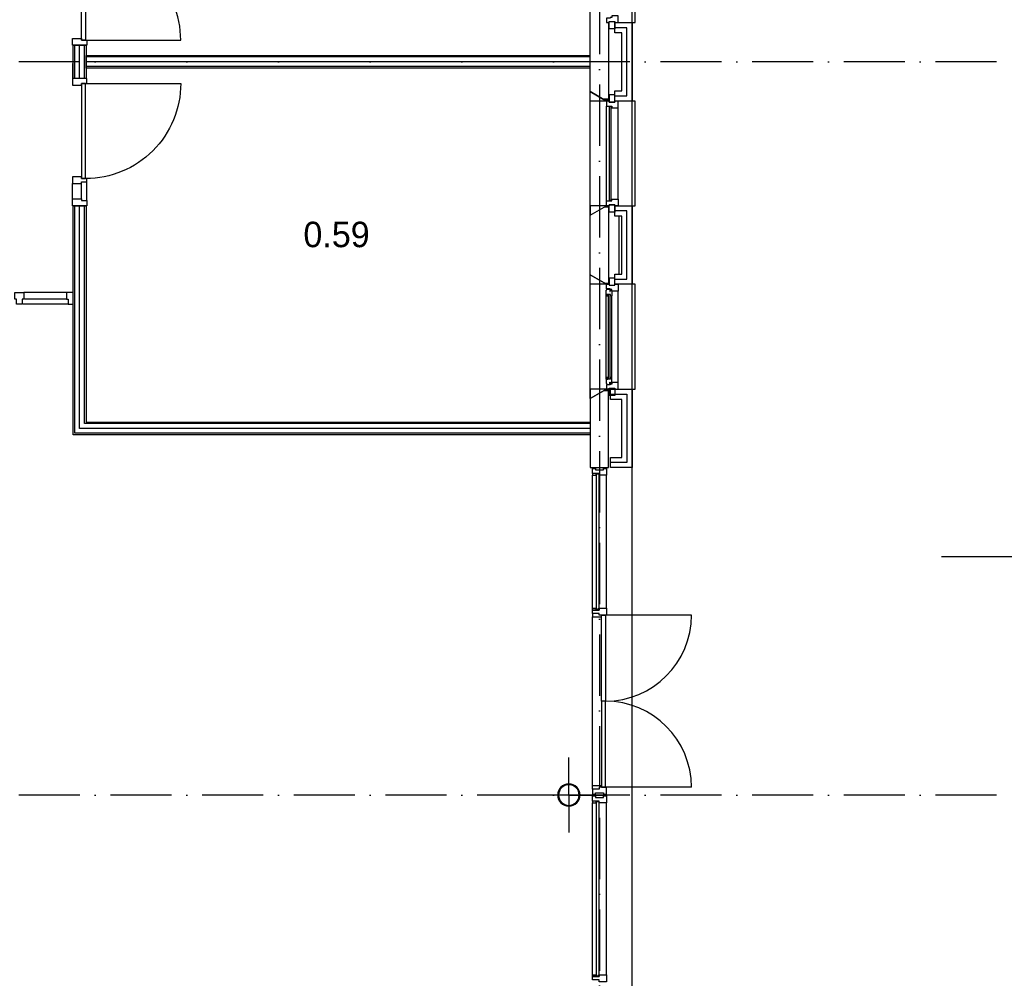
# Model space of a CAD drawing. Header units: millimetres. Extents: x -6587 to 170951, y 244 to 951952.
# Tile 5 of 102: x 28002 to 37668, y 25369 to 34782. Entities that reach past the tile are written whole.
import ezdxf

# ---------------------------------------------------------------- set-up
doc = ezdxf.new("R2010")
doc.units = ezdxf.units.MM
doc.header["$LTSCALE"] = 100
doc.linetypes.add('DASHDOT', pattern=[9, 6, -1.5, 0, -1.5])
doc.layers.add('AL$7----_STRAMIEN', color=1, linetype='DASHDOT')
doc.layers.add('BOUW', color=8, linetype='CONTINUOUS')
doc.styles.add('BURO-025', font='BUROFONT.shx', dxfattribs={"height": 250})

msp = doc.modelspace()

# ---------------------------------------------------------------- linework, layer by layer
at = {"layer": 'AL$7----_STRAMIEN', "color": 1}
for p, q in [((33692.8, 55747), (33692.8, 6034.1)), ((37592.8, 34368.7), (11478.6, 34368.7)), ((37592.8, 34368.7), (11478.6, 34368.7)), ((37592.8, 27168.7), (11478.6, 27168.7)), ((37592.8, 27168.7), (11478.6, 27168.7))]:
    msp.add_line(p, q, dxfattribs=at)
at = {"layer": 'BOUW'}
for p, q in [((34012.8, 8848.7), (34012.8, 41568.7)), ((33602.8, 33874.5), (33602.8, 35876.3)), ((34042.8, 34753.9), (34042.8, 35783.9)), ((33782.8, 34753.9), (33782.8, 33983.9)), ((33843.8, 34753.9), (34012.8, 34753.9)), ((33843.8, 34653.9), (33843.8, 34753.9)), ((33962.8, 34703.9), (33843.8, 34703.9)), ((33962.8, 34703.9), (33843.8, 34703.9)), ((33962.8, 34033.9), (33962.8, 34703.9)), ((33962.8, 34033.9), (33962.8, 34703.9)), ((34012.8, 34753.9), (34012.8, 33983.9)), ((34012.8, 34753.9), (34042.8, 34753.9)), ((33912.8, 34653.9), (33843.8, 34653.9)), ((33912.8, 34083.9), (33912.8, 34653.9)), ((28652.8, 34431.4), (33602.8, 34431.4)), ((28652.8, 34306.4), (28652.8, 34431.4)), ((33602.8, 34416.4), (28652.8, 34416.4)), ((33602.8, 34368.9), (28652.8, 34368.9)), ((33602.8, 34321.4), (28652.8, 34321.4)), ((33602.8, 34306.4), (28652.8, 34306.4)), ((33602.8, 32055.4), (33602.8, 34076.3)), ((33762.8, 33983.9), (33602.8, 34076.3)), ((33602.8, 34076.3), (33762.8, 33983.9)), ((33602.8, 33983.9), (33602.8, 34076.3)), ((33787.8, 34044.9), (33787.8, 33973.9)), ((33843.8, 34044.9), (33787.8, 34044.9)), ((33843.8, 33983.9), (33843.8, 34083.9)), ((33843.8, 34083.9), (33912.8, 34083.9)), ((33843.8, 33973.9), (33843.8, 34044.9)), ((33843.8, 34033.9), (33962.8, 34033.9)), ((33843.8, 34033.9), (33962.8, 34033.9)), ((33762.8, 33983.9), (33602.8, 33983.9)), ((33782.8, 34001.5), (33732.3, 34001.5)), ((33782.8, 33991.5), (33749.6, 33991.5)), ((33762.8, 33983.9), (33762.8, 33933.9)), ((33787.8, 33983.9), (33762.8, 33983.9)), ((33782.8, 33983.9), (33762.8, 33983.9)), ((33762.8, 33933.9), (33813.8, 33933.9)), ((33762.8, 33933.9), (33762.8, 33933.9)), ((33762.8, 33003.9), (33762.8, 33933.9)), ((33782.8, 33993), (33773.7, 33983.9)), ((33787.8, 33983.9), (33787.8, 33983.9)), ((33787.8, 33973.9), (33787.8, 33983.9)), ((33843.8, 33973.9), (33787.8, 33973.9)), ((33787.8, 33973.9), (33843.8, 33973.9)), ((33788.8, 33928.9), (33788.8, 33008.9)), ((33809.8, 33928.9), (33788.8, 33928.9)), ((33809.8, 33008.9), (33809.8, 33928.9)), ((33813.8, 33933.9), (33813.8, 33916.9)), ((34012.8, 33983.9), (33843.8, 33983.9)), ((33843.8, 33983.9), (33843.8, 33973.9)), ((33876.8, 33983.9), (33843.8, 33983.9)), ((33876.8, 33916.9), (33876.8, 33983.9)), ((34042.8, 33983.9), (34012.8, 33983.9)), ((34042.8, 32953.9), (34042.8, 33983.9)), ((33813.8, 33916.9), (33876.8, 33916.9)), ((33876.8, 33916.9), (33876.8, 33916.9)), ((33876.8, 33916.9), (33876.8, 33916.9)), ((33876.8, 33916.9), (33876.8, 33916.9)), ((33876.8, 33916.9), (33876.8, 33916.9)), ((33876.8, 33020.9), (33876.8, 33916.9)), ((33762.8, 32953.9), (33762.8, 33003.9)), ((33762.8, 33003.9), (33813.8, 33003.9)), ((33762.8, 33003.9), (33762.8, 33003.9)), ((33787.8, 32963.9), (33787.8, 32953.9)), ((33843.8, 32963.9), (33787.8, 32963.9)), ((33787.8, 32892.9), (33787.8, 32963.9)), ((33787.8, 32963.9), (33843.8, 32963.9)), ((33788.8, 33008.9), (33809.8, 33008.9)), ((33813.8, 33020.9), (33876.8, 33020.9)), ((33813.8, 33003.9), (33813.8, 33020.9)), ((33843.8, 32953.9), (33843.8, 32963.9)), ((33843.8, 32963.9), (33843.8, 32892.9)), ((33876.8, 33020.9), (33876.8, 32953.9)), ((33876.8, 33020.9), (33876.8, 33020.9)), ((33876.8, 33020.9), (33876.8, 33020.9)), ((33876.8, 33020.9), (33876.8, 33020.9)), ((33876.8, 33020.9), (33876.8, 33020.9)), ((28527.8, 32955.4), (28652.8, 32955.4)), ((28527.8, 30706.4), (28527.8, 32955.4)), ((28542.8, 30721.4), (28542.8, 32955.4)), ((28590.3, 30768.9), (28590.3, 32955.4)), ((28637.8, 30816.4), (28637.8, 32955.4)), ((28652.8, 32955.4), (28652.8, 30831.4)), ((33602.8, 32861.5), (33762.8, 32953.9)), ((33602.8, 32953.9), (33602.8, 32861.5)), ((33762.8, 32953.9), (33602.8, 32953.9)), ((33602.8, 32861.5), (33762.8, 32953.9)), ((33782.8, 32941.5), (33741.4, 32941.5)), ((33782.8, 32951.5), (33758.7, 32951.5)), ((33787.8, 32953.9), (33762.8, 32953.9)), ((33762.8, 32953.9), (33782.8, 32953.9)), ((33782.8, 32953.9), (33782.8, 32183.9)), ((33787.8, 32953.9), (33787.8, 32953.9)), ((33843.8, 32892.9), (33787.8, 32892.9)), ((33876.8, 32953.9), (33843.8, 32953.9)), ((33843.8, 32953.9), (34012.8, 32953.9)), ((33843.8, 32853.9), (33843.8, 32953.9)), ((33962.8, 32903.9), (33843.8, 32903.9)), ((33962.8, 32903.9), (33843.8, 32903.9)), ((33962.8, 32233.9), (33962.8, 32903.9)), ((33962.8, 32233.9), (33962.8, 32903.9)), ((34012.8, 32953.9), (34042.8, 32953.9)), ((34012.8, 32953.9), (34012.8, 32183.9)), ((33912.8, 32853.9), (33843.8, 32853.9)), ((33882.8, 32853.9), (33882.8, 32283.9)), ((33912.8, 32283.9), (33912.8, 32853.9)), ((33602.8, 31061.5), (33602.8, 32276.3)), ((33762.8, 32183.9), (33602.8, 32276.3)), ((33602.8, 32276.3), (33762.8, 32183.9)), ((33602.8, 32183.9), (33602.8, 32276.3)), ((33782.8, 32191.5), (33749.6, 32191.5)), ((33782.8, 32193), (33773.7, 32183.9)), ((33787.8, 32244.9), (33787.8, 32173.9)), ((33843.8, 32244.9), (33787.8, 32244.9)), ((33843.8, 32183.9), (33843.8, 32283.9)), ((33843.8, 32283.9), (33912.8, 32283.9)), ((33843.8, 32173.9), (33843.8, 32244.9)), ((33843.8, 32233.9), (33962.8, 32233.9)), ((33843.8, 32233.9), (33962.8, 32233.9)), ((28460.8, 32102.3), (28043.3, 32102.3)), ((33762.8, 32183.9), (33602.8, 32183.9)), ((33759.8, 32127.2), (33764.1, 32129.6)), ((33759.8, 32084.7), (33759.8, 32127.2)), ((33762.8, 32139.9), (33762.8, 32183.9)), ((33762.8, 32183.9), (33787.8, 32183.9)), ((33782.8, 32183.9), (33762.8, 32183.9)), ((33798.8, 32139.9), (33762.8, 32139.9)), ((33764.1, 32136.7), (33793.8, 32136.7)), ((33764.1, 32129.6), (33764.1, 32136.7)), ((33787.8, 32183.9), (33787.8, 32173.9)), ((33787.8, 32173.9), (33843.8, 32173.9)), ((33787.8, 32173.9), (33843.8, 32173.9)), ((33793.8, 32136.7), (33793.8, 32114.2)), ((33793.8, 32114.2), (33798.8, 32114.2)), ((33798.8, 32133.9), (33798.8, 32139.9)), ((33813.8, 32133.9), (33798.8, 32133.9)), ((33798.8, 32122.2), (33813.8, 32122.2)), ((33798.8, 32114.2), (33798.8, 32122.2)), ((33813.8, 32116.9), (33813.8, 32133.9)), ((33813.8, 32122.2), (33813.8, 32116.9)), ((33876.8, 32116.9), (33813.8, 32116.9)), ((33813.8, 32116.9), (33813.8, 32069.8)), ((33843.8, 32183.9), (33876.8, 32183.9)), ((33843.8, 32173.9), (33843.8, 32183.9)), ((34012.8, 32183.9), (33843.8, 32183.9)), ((33876.8, 32183.9), (33876.8, 32116.9)), ((33876.8, 31220.9), (33876.8, 32116.9)), ((34042.8, 32183.9), (34012.8, 32183.9)), ((34042.8, 31153.9), (34042.8, 32183.9)), ((28467.2, 32039.3), (28049.7, 32039.3)), ((33800.8, 32084.7), (33759.8, 32084.7)), ((33759.8, 31253.1), (33759.8, 32084.7)), ((33762.1, 32067.7), (33762.1, 32084.7)), ((33762.1, 32084.7), (33775.7, 32084.7)), ((33775.7, 32067.7), (33762.1, 32067.7)), ((33775.7, 32084.7), (33775.7, 32067.7)), ((33777.8, 32082.7), (33777.8, 31255.1)), ((33798.8, 32082.7), (33777.8, 32082.7)), ((33798.8, 31255.1), (33798.8, 32082.7)), ((33800.8, 32067.7), (33800.8, 32084.7)), ((33813.8, 32069.8), (33800.8, 32067.7)), ((33813.8, 31268), (33813.8, 32069.8)), ((28484.2, 31988.3), (28032.7, 31988.3)), ((33759.8, 31253.1), (33759.8, 31210.6)), ((33800.8, 31253.1), (33759.8, 31253.1)), ((33762.1, 31270.1), (33762.1, 31253.1)), ((33775.7, 31270.1), (33762.1, 31270.1)), ((33762.1, 31253.1), (33775.7, 31253.1)), ((33775.7, 31253.1), (33775.7, 31270.1)), ((33777.8, 31255.1), (33798.8, 31255.1)), ((33793.8, 31223.6), (33798.8, 31223.6)), ((33793.8, 31201.1), (33793.8, 31223.6)), ((33798.8, 31223.6), (33798.8, 31215.6)), ((33800.8, 31270.1), (33800.8, 31253.1)), ((33813.8, 31268), (33800.8, 31270.1)), ((33813.8, 31220.9), (33813.8, 31268)), ((33602.8, 31061.5), (33762.8, 31153.9)), ((33602.8, 31153.9), (33602.8, 31061.5)), ((33762.8, 31153.9), (33602.8, 31153.9)), ((33762.8, 31153.9), (33602.8, 31061.5)), ((33739.8, 31140.6), (33782.8, 31140.6)), ((33759.8, 31210.6), (33764.1, 31208.1)), ((33762.8, 31197.9), (33762.8, 31153.9)), ((33798.8, 31197.9), (33762.8, 31197.9)), ((33762.8, 31153.9), (33787.8, 31153.9)), ((33782.8, 31153.9), (33762.8, 31153.9)), ((33764.1, 31208.1), (33764.1, 31201.1)), ((33764.1, 31201.1), (33793.8, 31201.1)), ((33782.8, 30384.4), (33782.8, 31153.9)), ((33787.8, 31092.9), (33787.8, 31163.9)), ((33787.8, 31163.9), (33843.8, 31163.9)), ((33787.8, 31163.9), (33843.8, 31163.9)), ((33787.8, 31153.9), (33787.8, 31163.9)), ((33798.8, 31215.6), (33813.8, 31215.6)), ((33798.8, 31203.9), (33798.8, 31197.9)), ((33813.8, 31203.9), (33798.8, 31203.9)), ((33802.8, 31053.9), (33802.8, 31153.9)), ((33802.8, 31153.9), (34012.8, 31153.9)), ((33813.8, 31220.9), (33813.8, 31203.9)), ((33876.8, 31220.9), (33813.8, 31220.9)), ((33813.8, 31215.6), (33813.8, 31220.9)), ((33843.8, 31163.9), (33843.8, 31092.9)), ((33843.8, 31163.9), (33843.8, 31153.9)), ((33843.8, 31153.9), (33876.8, 31153.9)), ((33876.8, 31153.9), (33876.8, 31220.9)), ((34012.8, 31153.9), (34012.8, 30383.9)), ((34012.8, 31153.9), (34042.8, 31153.9)), ((33602.8, 31061.5), (33602.8, 30384.4)), ((33843.8, 31092.9), (33787.8, 31092.9)), ((33802.8, 31103.9), (33962.8, 31103.9)), ((33802.8, 31103.9), (33962.8, 31103.9)), ((33912.8, 31053.9), (33802.8, 31053.9)), ((33912.8, 30483.9), (33912.8, 31053.9)), ((33962.8, 31103.9), (33962.8, 30433.9)), ((33962.8, 31103.9), (33962.8, 30433.9)), ((33602.8, 30768.9), (28590.3, 30768.9)), ((33602.8, 30816.4), (28637.8, 30816.4)), ((28652.8, 30831.4), (33602.8, 30831.4)), ((33602.8, 30706.4), (28527.8, 30706.4)), ((33602.8, 30721.4), (28542.8, 30721.4)), ((33802.8, 30483.9), (33912.8, 30483.9)), ((33802.8, 30383.9), (33802.8, 30483.9)), ((33602.8, 30384.4), (33782.8, 30384.4)), ((33623.8, 30375.4), (33653.3, 30375.4)), ((33623.8, 30325.4), (33623.8, 30375.4)), ((33653.3, 30375.4), (33653.3, 30361.4)), ((33653.3, 30361.4), (33733.3, 30361.4)), ((33733.3, 30375.4), (33762.8, 30375.4)), ((33733.3, 30361.4), (33733.3, 30375.4)), ((33762.8, 30375.4), (33762.8, 30308.4)), ((33962.8, 30433.9), (33802.8, 30433.9)), ((33962.8, 30433.9), (33802.8, 30433.9)), ((34012.8, 30383.9), (33802.8, 30383.9)), ((34012.8, 8848.7), (34012.8, 30383.9)), ((33623.8, 30325.4), (33623.8, 30308.4)), ((33661.8, 30325.4), (33623.8, 30325.4)), ((33690.8, 30325.4), (33623.8, 30325.4)), ((33623.8, 30308.4), (33661.8, 30308.4)), ((33623.8, 29002.4), (33623.8, 30308.4)), ((33661.8, 30325.4), (33661.8, 30308.4)), ((33690.8, 30325.4), (33661.8, 30325.4)), ((33661.8, 30308.4), (33661.8, 30325.4)), ((33661.8, 30308.4), (33665.8, 30308.4)), ((33665.8, 30321.4), (33686.8, 30321.4)), ((33665.8, 30308.4), (33665.8, 30321.4)), ((33665.8, 30321.4), (33686.8, 30321.4)), ((33665.8, 28989.4), (33665.8, 30321.4)), ((33686.8, 30321.4), (33686.8, 30308.4)), ((33686.8, 30321.4), (33686.8, 28989.4)), ((33686.8, 30308.4), (33690.8, 30308.4)), ((33690.8, 30308.4), (33690.8, 30325.4)), ((33690.8, 30308.4), (33690.8, 30325.4)), ((33762.8, 30308.4), (33690.8, 30308.4)), ((33762.8, 29002.4), (33762.8, 30308.4)), ((43582.5, 29506.5), (37049.8, 29506.5)), ((33623.8, 29002.4), (33661.8, 29002.4)), ((33623.8, 28985.4), (33623.8, 29002.4)), ((33661.8, 29002.4), (33661.8, 28985.4)), ((33661.8, 28985.4), (33661.8, 29002.4)), ((33661.8, 29002.4), (33665.8, 29002.4)), ((33665.8, 29002.4), (33665.8, 28989.4)), ((33686.8, 29002.4), (33690.8, 29002.4)), ((33686.8, 28989.4), (33686.8, 29002.4)), ((33690.8, 29002.4), (33690.8, 28985.4)), ((33690.8, 29002.4), (33762.8, 29002.4)), ((33690.8, 28985.4), (33690.8, 29002.4)), ((33762.8, 29002.4), (33762.8, 28935.4)), ((33661.8, 28985.4), (33623.8, 28985.4)), ((33623.8, 28985.4), (33690.8, 28985.4)), ((33623.8, 28952.4), (33623.8, 28985.4)), ((33690.8, 28952.4), (33623.8, 28952.4)), ((33690.8, 28952.4), (33623.8, 28952.4)), ((33623.8, 28952.4), (33623.8, 28918.4)), ((33623.8, 28918.4), (33711.8, 28918.4)), ((33623.8, 27261.9), (33623.8, 28918.4)), ((33690.8, 28985.4), (33661.8, 28985.4)), ((33665.8, 28989.4), (33686.8, 28989.4)), ((33686.8, 28989.4), (33665.8, 28989.4)), ((33690.8, 28935.4), (33690.8, 28952.4)), ((33690.8, 28935.4), (33690.8, 28952.4)), ((33762.8, 28935.4), (33690.8, 28935.4)), ((33711.8, 28935.4), (33690.8, 28935.4)), ((33711.8, 28918.4), (33711.8, 28935.4)), ((33711.8, 28090.1), (33711.8, 28935.4)), ((33711.8, 28935.4), (33751.8, 28935.4)), ((33751.8, 28935.4), (33751.8, 28090.1)), ((33751.8, 28935.4), (33751.8, 28090.1)), ((34597.1, 28935.4), (33751.8, 28935.4)), ((33711.8, 28090.1), (33711.8, 27244.9)), ((33751.8, 28090.1), (33711.8, 28090.1)), ((33751.8, 28090.1), (33711.8, 28090.1)), ((33751.8, 27244.9), (33751.8, 28090.1)), ((33751.8, 27244.9), (33751.8, 28090.1)), ((33393, 27168.7), (33393, 27536.6)), ((33623.8, 27261.9), (33711.8, 27261.9)), ((33623.8, 27227.9), (33623.8, 27261.9)), ((33711.8, 27261.9), (33711.8, 27244.9)), ((33393, 27168.7), (33025.2, 27168.7)), ((33393, 27168.7), (33393, 26800.9)), ((33393, 27168.7), (33760.9, 27168.7)), ((33623.8, 27227.9), (33623.8, 27177.9)), ((33690.8, 27227.9), (33623.8, 27227.9)), ((33690.8, 27227.9), (33623.8, 27227.9)), ((33623.8, 27177.9), (33653.3, 27177.9)), ((33653.3, 27191.9), (33733.3, 27191.9)), ((33653.3, 27177.9), (33653.3, 27191.9)), ((33762.8, 27244.9), (33690.8, 27244.9)), ((33690.8, 27244.9), (33690.8, 27227.9)), ((33690.8, 27244.9), (33690.8, 27227.9)), ((33711.8, 27244.9), (33690.8, 27244.9)), ((33711.8, 27244.9), (33751.8, 27244.9)), ((33733.3, 27191.9), (33733.3, 27177.9)), ((33733.3, 27177.9), (33762.8, 27177.9)), ((34597.1, 27244.9), (33751.8, 27244.9)), ((33762.8, 27177.9), (33762.8, 27244.9)), ((33623.8, 27109.9), (33623.8, 27159.9)), ((33623.8, 27159.9), (33653.3, 27159.9)), ((33623.8, 27109.9), (33623.8, 27092.9)), ((33661.8, 27109.9), (33623.8, 27109.9)), ((33690.8, 27109.9), (33623.8, 27109.9)), ((33623.8, 27092.9), (33661.8, 27092.9)), ((33623.8, 25402.4), (33623.8, 27092.9)), ((33653.3, 27159.9), (33653.3, 27145.9)), ((33653.3, 27145.9), (33733.3, 27145.9)), ((33661.8, 27109.9), (33661.8, 27092.9)), ((33690.8, 27109.9), (33661.8, 27109.9)), ((33661.8, 27092.9), (33661.8, 27109.9)), ((33661.8, 27092.9), (33665.8, 27092.9)), ((33665.8, 27105.9), (33686.8, 27105.9)), ((33665.8, 27092.9), (33665.8, 27105.9)), ((33665.8, 27105.9), (33686.8, 27105.9)), ((33665.8, 25389.4), (33665.8, 27105.9)), ((33686.8, 27105.9), (33686.8, 27092.9)), ((33686.8, 27105.9), (33686.8, 25389.4)), ((33686.8, 27092.9), (33690.8, 27092.9)), ((33690.8, 27092.9), (33690.8, 27109.9)), ((33690.8, 27092.9), (33690.8, 27109.9)), ((33762.8, 27092.9), (33690.8, 27092.9)), ((33733.3, 27159.9), (33762.8, 27159.9)), ((33733.3, 27145.9), (33733.3, 27159.9)), ((33762.8, 27159.9), (33762.8, 27092.9)), ((33762.8, 25402.4), (33762.8, 27092.9)), ((33686.8, 25389.4), (33665.8, 25389.4))]:
    msp.add_line(p, q, dxfattribs=at)
for points in [[(28608.8, 35515.4), (28648.8, 35515.4), (28648.8, 34581.4), (28608.8, 34581.4)], [(33762.8, 34753.9), (33787.8, 34753.9), (33787.8, 34763.9), (33843.8, 34763.9), (33843.8, 34753.9), (33876.8, 34753.9), (33876.8, 34820.9), (33813.8, 34820.9), (33813.8, 34803.9), (33798.8, 34803.9), (33798.8, 34797.9), (33762.8, 34797.9)], [(33787.8, 34763.9), (33843.8, 34763.9), (33843.8, 34692.9), (33787.8, 34692.9)], [(28608.8, 34598.4), (28608.8, 34581.4), (28659.8, 34581.4), (28659.8, 34531.4), (28520.8, 34531.4), (28520.8, 34598.4)], [(28527.8, 34206.4), (28527.8, 34531.4), (28652.8, 34531.4), (28652.8, 34206.4)], [(28608.8, 34139.4), (28608.8, 34156.4), (28659.8, 34156.4), (28659.8, 34206.4), (28520.8, 34206.4), (28520.8, 34139.4)], [(28608.8, 33222.4), (28648.8, 33222.4), (28648.8, 34156.4), (28608.8, 34156.4)], [(28608.8, 33022.4), (28608.8, 33005.4), (28659.8, 33005.4), (28659.8, 32955.4), (28520.8, 32955.4), (28520.8, 33022.4)], [(33762.8, 25335.4), (33690.8, 25335.4), (33690.8, 25352.4), (33623.8, 25352.4), (33623.8, 25385.4), (33690.8, 25385.4), (33690.8, 25402.4), (33762.8, 25402.4)], [(33661.8, 25385.4), (33623.8, 25385.4), (33623.8, 25402.4), (33661.8, 25402.4)], [(33661.8, 25402.4), (33665.8, 25402.4), (33665.8, 25389.4), (33686.8, 25389.4), (33686.8, 25402.4), (33690.8, 25402.4), (33690.8, 25385.4), (33661.8, 25385.4)]]:
    msp.add_lwpolyline(points, close=True, dxfattribs=at)
for points in [[(28648.8, 34581.4), (29582.8, 34581.4, 0.414214), (28648.8, 35515.4, 0.414214)], [(28648.8, 34156.4), (29582.8, 34156.4, -0.414214), (28648.8, 33222.4, -0.414214)]]:
    msp.add_lwpolyline(points, format="xyb", dxfattribs=at)
for points in [[(28542.8, 34206.4), (28542.8, 34531.4)], [(28590.3, 34206.4), (28590.3, 34531.4)], [(28637.8, 34206.4), (28637.8, 34531.4)], [(28520.8, 34352.9), (28520.8, 34202.9)], [(28659.8, 33189.4), (28659.8, 33222.4), (28608.8, 33222.4), (28608.8, 33239.4), (28520.8, 33239.4), (28520.8, 33172.4), (28608.8, 33172.4), (28608.8, 33189.4), (28659.8, 33189.4), (28659.8, 33222.4)], [(28520.8, 33022.4), (28520.8, 33172.4)], [(28608.8, 33022.4), (28608.8, 33172.4)], [(28659.8, 33005.4), (28659.8, 33189.4)], [(28026.3, 31988.3), (27970.3, 31988.3), (27970.3, 32039.3), (27953.3, 32039.3), (27953.3, 32102.3), (28043.3, 32102.3), (28043.3, 32039.3), (28026.3, 32039.3), (28026.3, 31988.3), (27970.3, 31988.3)], [(28527.8, 31988.3), (28527.8, 32102.3), (28460.8, 32102.3), (28460.8, 32039.3), (28477.8, 32039.3), (28477.8, 31988.3), (28527.8, 31988.3)]]:
    msp.add_lwpolyline(points, dxfattribs=at)
for centre, radius, start, end in [((33751.8, 28935.4), 845.2, 270, 0), ((33751.8, 27244.9), 845.2, 0, 90), ((33393, 27168.7), 109.5, 0, 180), ((33393, 27168.7), 101.5, 0, 180), ((33393, 27168.7), 109.5, 180, 0), ((33393, 27168.7), 101.5, 180, 0)]:
    msp.add_arc(centre, radius, start, end, dxfattribs=at)

# ---------------------------------------------------------------- texts
at = {"layer": 'BOUW', "style": 'BURO-025'}
msp.add_text('0.59', height=250, dxfattribs=at).set_placement((30786.9, 32548.5))

doc.saveas('drawing.dxf')
